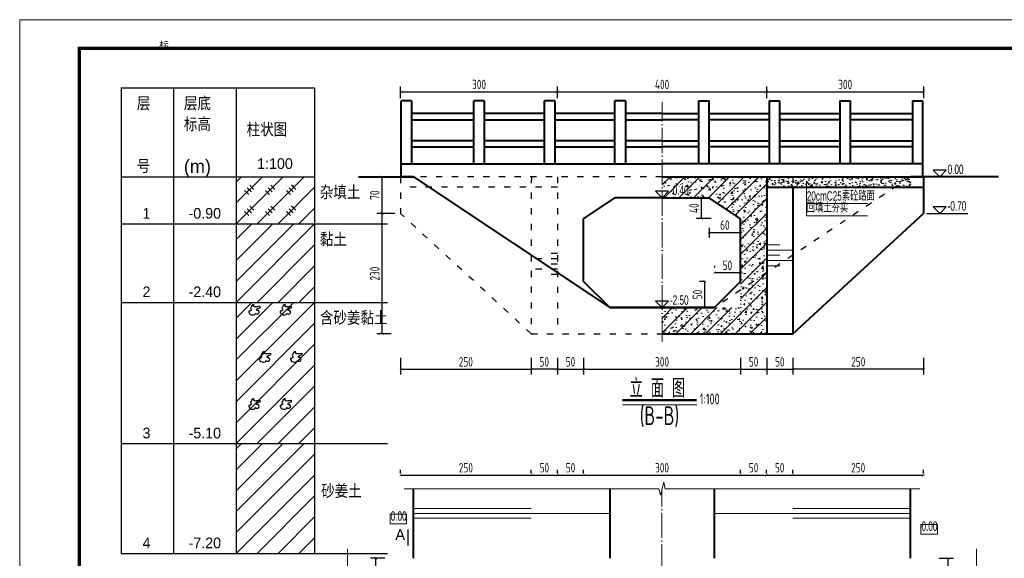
# Model space of a CAD drawing. Header units: inches. Extents: x 97745 to 142261, y 62673 to 100665.
# Tile 82 of 148: x 103708 to 105590, y 95923 to 96952. Entities that reach past the tile are written whole.
import ezdxf
from ezdxf.enums import TextEntityAlignment as Align

# ---------------------------------------------------------------- set-up
doc = ezdxf.new("R2010")
doc.units = ezdxf.units.IN
doc.header["$MEASUREMENT"] = 0
for name, pattern in [('ACAD_ISO03W100', [30, 12, -18]), ('ACAD_ISO04W100', [30, 24, -3, 0, -3]), ('DASHED2', [0.375, 0.25, -0.125])]:
    doc.linetypes.add(name, pattern=pattern)
doc.layers.get('0').update_dxf_attribs({"lineweight": 15})
for name, color, linetype, lineweight in [('00、2粗实线', 1, 'Continuous', 40), ('00、4细实线', 4, 'Continuous', 18), ('05、8号淡显', 8, 'Continuous', 18), ('BM1', 7, 'Continuous', 15), ('中心线', 3, 'ACAD_ISO04W100', 18), ('标注', 3, 'Continuous', 18), ('栏杆', 5, 'Continuous', 40), ('细实线', 4, 'Continuous', 15), ('细线', 7, 'Continuous', 25), ('虚线', 2, 'ACAD_ISO03W100', 25), ('虚线1', 5, 'DASHED2', 20), ('轮廓线', 1, 'Continuous', 40)]:
    doc.layers.add(name, color=color, linetype=linetype, lineweight=lineweight)
for name, color, linetype in [('1', 7, 'Continuous'), ('6', 7, 'Continuous'), ('dim', 4, 'Continuous'), ('断面标高标注', 3, 'Continuous')]:
    doc.layers.add(name, color=color, linetype=linetype)
doc.styles.add('03、he-e', font='hztxt_e.shx', dxfattribs={"width": 0.65, "bigfont": 'hztxt.shx'})
doc.styles.add('HZTXT', font='tssdeng.shx', dxfattribs={"width": 0.75, "bigfont": 'hztxt.shx'})
doc.styles.add('三级钢', font='tssdeng.shx', dxfattribs={"width": 0.7, "height": 30, "bigfont": 'hztxt.shx'})
doc.styles.add('宋体', font='SIMFANG.TTF', dxfattribs={"width": 0.8, "height": 3.5})
doc.styles.add('楷体', font='hztxt_e.shx', dxfattribs={"width": 0.7, "bigfont": 'hztxt.shx'})
doc.dimstyles.new('3', dxfattribs={"dimtxt": 25, "dimasz": 12, "dimexe": 10, "dimexo": 30, "dimgap": 5, "dimtad": 1, "dimdec": 0, "dimzin": 0, "dimdsep": 46, "dimtxsty": 'HZTXT', "dimblk": 'ARCHTICK', "dimcen": 0, "dimclrt": 7, "dimazin": 2, "dimtfac": 1, "dimtdec": 0, "dimtix": 1, "dimtmove": 2, "dimatfit": 3, "dimfxl": 250, "dimtolj": 1, "dimtzin": 0, "dimarcsym": 0})

# ---------------------------------------------------------------- blocks, each defined once
blk = doc.blocks.new('_ArchTick')
at = {"color": 0, "linetype": 'ByBlock', "const_width": 0.15}
blk.add_lwpolyline([(-0.5, -0.5), (0.5, 0.5)], dxfattribs=at)
blk = doc.blocks.new('*D866')
at = {"color": 0, "lineweight": -2}
for p, q in [((104436, 96802.4), (104436, 96824.7)), ((104736, 96802.4), (104736, 96824.7)), ((104436, 96814.7), (104736, 96814.7))]:
    blk.add_line(p, q, dxfattribs=at)
at = {"color": 0, "lineweight": -2, "xscale": 5, "yscale": 5, "zscale": 5, "rotation": 180}
blk.add_blockref('_ArchTick', (104436, 96814.7), dxfattribs=at)
at = {"color": 0, "lineweight": -2, "xscale": 5, "yscale": 5, "zscale": 5}
blk.add_blockref('_ArchTick', (104736, 96814.7), dxfattribs=at)
at = {"color": 7, "insert": (104586, 96828.7), "char_height": 18, "attachment_point": 5, "style": 'HZTXT'}
blk.add_mtext('\\A1;300', dxfattribs=at)
blk = doc.blocks.new('*D867')
at = {"color": 0, "lineweight": -2}
for p, q in [((104736, 96802.4), (104736, 96824.7)), ((105136, 96802.4), (105136, 96824.7)), ((104736, 96814.7), (105136, 96814.7))]:
    blk.add_line(p, q, dxfattribs=at)
at = {"color": 0, "lineweight": -2, "xscale": 5, "yscale": 5, "zscale": 5, "rotation": 180}
blk.add_blockref('_ArchTick', (104736, 96814.7), dxfattribs=at)
at = {"color": 0, "lineweight": -2, "xscale": 5, "yscale": 5, "zscale": 5}
blk.add_blockref('_ArchTick', (105136, 96814.7), dxfattribs=at)
at = {"color": 7, "insert": (104936, 96828.7), "char_height": 18, "attachment_point": 5, "style": 'HZTXT'}
blk.add_mtext('\\A1;400', dxfattribs=at)
blk = doc.blocks.new('*D868')
at = {"color": 0, "lineweight": -2}
for p, q in [((105136, 96802.4), (105136, 96824.7)), ((105436, 96802.4), (105436, 96824.7)), ((105136, 96814.7), (105436, 96814.7))]:
    blk.add_line(p, q, dxfattribs=at)
at = {"color": 0, "lineweight": -2, "xscale": 5, "yscale": 5, "zscale": 5, "rotation": 180}
blk.add_blockref('_ArchTick', (105136, 96814.7), dxfattribs=at)
at = {"color": 0, "lineweight": -2, "xscale": 5, "yscale": 5, "zscale": 5}
blk.add_blockref('_ArchTick', (105436, 96814.7), dxfattribs=at)
at = {"color": 7, "insert": (105286, 96828.7), "char_height": 18, "attachment_point": 5, "style": 'HZTXT'}
blk.add_mtext('\\A1;300', dxfattribs=at)
blk = doc.blocks.new('*D869')
at = {"color": 0, "lineweight": -2}
for p, q in [((104435.9, 96306.2), (104435.9, 96274.5)), ((104685.7, 96306.2), (104685.7, 96274.5)), ((104435.9, 96284.5), (104685.7, 96284.5))]:
    blk.add_line(p, q, dxfattribs=at)
at = {"color": 0, "lineweight": -2, "xscale": 5, "yscale": 5, "zscale": 5, "rotation": 180}
blk.add_blockref('_ArchTick', (104435.9, 96284.5), dxfattribs=at)
at = {"color": 0, "lineweight": -2, "xscale": 5, "yscale": 5, "zscale": 5}
blk.add_blockref('_ArchTick', (104685.7, 96284.5), dxfattribs=at)
at = {"color": 7, "insert": (104560.8, 96298.5), "char_height": 18, "attachment_point": 5, "style": 'HZTXT'}
blk.add_mtext('\\A1;250', dxfattribs=at)
blk = doc.blocks.new('*D870')
at = {"color": 0, "lineweight": -2}
for p, q in [((104735.8, 96306.2), (104735.8, 96274.5)), ((104785.9, 96306.2), (104785.9, 96274.5)), ((104735.8, 96284.5), (104785.9, 96284.5))]:
    blk.add_line(p, q, dxfattribs=at)
at = {"color": 0, "lineweight": -2, "xscale": 5, "yscale": 5, "zscale": 5, "rotation": 180}
blk.add_blockref('_ArchTick', (104735.8, 96284.5), dxfattribs=at)
at = {"color": 0, "lineweight": -2, "xscale": 5, "yscale": 5, "zscale": 5}
blk.add_blockref('_ArchTick', (104785.9, 96284.5), dxfattribs=at)
at = {"color": 7, "insert": (104760.8, 96298.5), "char_height": 18, "attachment_point": 5, "style": 'HZTXT'}
blk.add_mtext('\\A1;50', dxfattribs=at)
blk = doc.blocks.new('*D871')
at = {"color": 0, "lineweight": -2}
for p, q in [((104785.9, 96306.2), (104785.9, 96274.5)), ((105085.9, 96306.2), (105085.9, 96274.5)), ((104785.9, 96284.5), (105085.9, 96284.5))]:
    blk.add_line(p, q, dxfattribs=at)
at = {"color": 0, "lineweight": -2, "xscale": 5, "yscale": 5, "zscale": 5, "rotation": 180}
blk.add_blockref('_ArchTick', (104785.9, 96284.5), dxfattribs=at)
at = {"color": 0, "lineweight": -2, "xscale": 5, "yscale": 5, "zscale": 5}
blk.add_blockref('_ArchTick', (105085.9, 96284.5), dxfattribs=at)
at = {"color": 7, "insert": (104935.9, 96298.5), "char_height": 18, "attachment_point": 5, "style": 'HZTXT'}
blk.add_mtext('\\A1;300', dxfattribs=at)
blk = doc.blocks.new('*D872')
at = {"color": 0, "lineweight": -2}
for p, q in [((105085.9, 96306.2), (105085.9, 96274.5)), ((105136, 96306.2), (105136, 96274.5)), ((105085.9, 96284.5), (105136, 96284.5))]:
    blk.add_line(p, q, dxfattribs=at)
at = {"color": 0, "lineweight": -2, "xscale": 5, "yscale": 5, "zscale": 5, "rotation": 180}
blk.add_blockref('_ArchTick', (105085.9, 96284.5), dxfattribs=at)
at = {"color": 0, "lineweight": -2, "xscale": 5, "yscale": 5, "zscale": 5}
blk.add_blockref('_ArchTick', (105136, 96284.5), dxfattribs=at)
at = {"color": 7, "insert": (105110.9, 96298.5), "char_height": 18, "attachment_point": 5, "style": 'HZTXT'}
blk.add_mtext('\\A1;50', dxfattribs=at)
blk = doc.blocks.new('*D875')
at = {"color": 0, "lineweight": -2}
for p, q in [((104405.9, 95923), (104378.7, 95923)), ((104388.7, 95373.4), (104388.7, 95923)), ((104380.9, 95373.4), (104378.7, 95373.4))]:
    blk.add_line(p, q, dxfattribs=at)
at = {"color": 0, "lineweight": -2, "xscale": 5, "yscale": 5, "zscale": 5}
for p, rotation in [((104388.7, 95923), 90), ((104388.7, 95373.4), 270)]:
    blk.add_blockref('_ArchTick', p, dxfattribs=dict(at, rotation=rotation))
at = {"color": 7, "insert": (104374.7, 95648.2), "char_height": 18, "attachment_point": 5, "rotation": 90, "style": 'HZTXT'}
blk.add_mtext('\\A1;550', dxfattribs=at)
blk = doc.blocks.new('*D876')
at = {"color": 0, "lineweight": -2}
for p, q in [((104425.1, 96582.2), (104390.8, 96582.2)), ((104400.8, 96352.2), (104400.8, 96582.2)), ((104418.2, 96352.2), (104390.8, 96352.2))]:
    blk.add_line(p, q, dxfattribs=at)
at = {"color": 0, "lineweight": -2, "xscale": 5, "yscale": 5, "zscale": 5}
for p, rotation in [((104400.8, 96582.2), 90), ((104400.8, 96352.2), 270)]:
    blk.add_blockref('_ArchTick', p, dxfattribs=dict(at, rotation=rotation))
at = {"color": 7, "insert": (104386.8, 96467.2), "char_height": 18, "attachment_point": 5, "rotation": 90, "style": 'HZTXT'}
blk.add_mtext('\\A1;230', dxfattribs=at)
blk = doc.blocks.new('*D877')
at = {"color": 0, "lineweight": -2}
for p, q in [((104426, 96652.2), (104390.8, 96652.2)), ((104400.8, 96582.2), (104400.8, 96652.2)), ((104425.1, 96582.2), (104390.8, 96582.2))]:
    blk.add_line(p, q, dxfattribs=at)
at = {"color": 0, "lineweight": -2, "xscale": 5, "yscale": 5, "zscale": 5}
for p, rotation in [((104400.8, 96652.2), 90), ((104400.8, 96582.2), 270)]:
    blk.add_blockref('_ArchTick', p, dxfattribs=dict(at, rotation=rotation))
at = {"color": 7, "insert": (104386.8, 96617.2), "char_height": 18, "attachment_point": 5, "rotation": 90, "style": 'HZTXT'}
blk.add_mtext('\\A1;70', dxfattribs=at)
blk = doc.blocks.new('*D881')
at = {"color": 0, "lineweight": -2}
for p, q in [((105465.9, 95923), (105493, 95923)), ((105483, 95873), (105483, 95923)), ((105465.9, 95873), (105493, 95873))]:
    blk.add_line(p, q, dxfattribs=at)
at = {"color": 0, "lineweight": -2, "xscale": 5, "yscale": 5, "zscale": 5}
for p, rotation in [((105483, 95923), 90), ((105483, 95873), 270)]:
    blk.add_blockref('_ArchTick', p, dxfattribs=dict(at, rotation=rotation))
at = {"color": 7, "insert": (105469, 95898), "char_height": 18, "attachment_point": 5, "rotation": 90, "style": 'HZTXT'}
blk.add_mtext('\\A1;50', dxfattribs=at)
blk = doc.blocks.new('*D884')
at = {"color": 0, "lineweight": -2}
for p, q in [((104685.7, 96306.2), (104685.7, 96274.5)), ((104735.8, 96306.2), (104735.8, 96274.5)), ((104735.8, 96284.5), (104685.7, 96284.5))]:
    blk.add_line(p, q, dxfattribs=at)
at = {"color": 0, "lineweight": -2, "xscale": 5, "yscale": 5, "zscale": 5, "rotation": 180}
blk.add_blockref('_ArchTick', (104685.7, 96284.5), dxfattribs=at)
at = {"color": 0, "lineweight": -2, "xscale": 5, "yscale": 5, "zscale": 5}
blk.add_blockref('_ArchTick', (104735.8, 96284.5), dxfattribs=at)
at = {"color": 7, "insert": (104710.7, 96298.5), "char_height": 18, "attachment_point": 5, "style": 'HZTXT'}
blk.add_mtext('\\A1;50', dxfattribs=at)
blk = doc.blocks.new('*D885')
at = {"color": 0, "lineweight": -2}
for p, q in [((105186.1, 96306.2), (105186.1, 96274.5)), ((105435.9, 96306.2), (105435.9, 96274.5)), ((105435.9, 96284.5), (105186.1, 96284.5))]:
    blk.add_line(p, q, dxfattribs=at)
at = {"color": 0, "lineweight": -2, "xscale": 5, "yscale": 5, "zscale": 5, "rotation": 180}
blk.add_blockref('_ArchTick', (105186.1, 96284.5), dxfattribs=at)
at = {"color": 0, "lineweight": -2, "xscale": 5, "yscale": 5, "zscale": 5}
blk.add_blockref('_ArchTick', (105435.9, 96284.5), dxfattribs=at)
at = {"color": 7, "insert": (105311, 96298.5), "char_height": 18, "attachment_point": 5, "style": 'HZTXT'}
blk.add_mtext('\\A1;250', dxfattribs=at)
blk = doc.blocks.new('*D886')
at = {"color": 0, "lineweight": -2}
for p, q in [((105136, 96306.2), (105136, 96274.5)), ((105186.1, 96306.2), (105186.1, 96274.5)), ((105136, 96284.5), (105186.1, 96284.5))]:
    blk.add_line(p, q, dxfattribs=at)
at = {"color": 0, "lineweight": -2, "xscale": 5, "yscale": 5, "zscale": 5, "rotation": 180}
blk.add_blockref('_ArchTick', (105136, 96284.5), dxfattribs=at)
at = {"color": 0, "lineweight": -2, "xscale": 5, "yscale": 5, "zscale": 5}
blk.add_blockref('_ArchTick', (105186.1, 96284.5), dxfattribs=at)
at = {"color": 7, "insert": (105161, 96298.5), "char_height": 18, "attachment_point": 5, "style": 'HZTXT'}
blk.add_mtext('\\A1;50', dxfattribs=at)
blk = doc.blocks.new('*D887')
at = {"color": 0, "lineweight": -2}
for p, q in [((104435.9, 96085.3), (104435.9, 96092)), ((104685.9, 96085.3), (104685.9, 96092)), ((104435.9, 96082), (104685.9, 96082))]:
    blk.add_line(p, q, dxfattribs=at)
at = {"color": 0, "lineweight": -2, "xscale": 5, "yscale": 5, "zscale": 5, "rotation": 180}
blk.add_blockref('_ArchTick', (104435.9, 96082), dxfattribs=at)
at = {"color": 0, "lineweight": -2, "xscale": 5, "yscale": 5, "zscale": 5}
blk.add_blockref('_ArchTick', (104685.9, 96082), dxfattribs=at)
at = {"color": 7, "insert": (104560.9, 96096), "char_height": 18, "attachment_point": 5, "style": 'HZTXT'}
blk.add_mtext('\\A1;250', dxfattribs=at)
blk = doc.blocks.new('*D888')
at = {"color": 0, "lineweight": -2}
for p, q in [((104685.9, 96085.3), (104685.9, 96092)), ((104735.9, 96085.3), (104735.9, 96092)), ((104685.9, 96082), (104735.9, 96082))]:
    blk.add_line(p, q, dxfattribs=at)
at = {"color": 0, "lineweight": -2, "xscale": 5, "yscale": 5, "zscale": 5, "rotation": 180}
blk.add_blockref('_ArchTick', (104685.9, 96082), dxfattribs=at)
at = {"color": 0, "lineweight": -2, "xscale": 5, "yscale": 5, "zscale": 5}
blk.add_blockref('_ArchTick', (104735.9, 96082), dxfattribs=at)
at = {"color": 7, "insert": (104710.9, 96096), "char_height": 18, "attachment_point": 5, "style": 'HZTXT'}
blk.add_mtext('\\A1;50', dxfattribs=at)
blk = doc.blocks.new('*D889')
at = {"color": 0, "lineweight": -2}
for p, q in [((104735.9, 96085.3), (104735.9, 96092)), ((104785.9, 96085.3), (104785.9, 96092)), ((104735.9, 96082), (104785.9, 96082))]:
    blk.add_line(p, q, dxfattribs=at)
at = {"color": 0, "lineweight": -2, "xscale": 5, "yscale": 5, "zscale": 5, "rotation": 180}
blk.add_blockref('_ArchTick', (104735.9, 96082), dxfattribs=at)
at = {"color": 0, "lineweight": -2, "xscale": 5, "yscale": 5, "zscale": 5}
blk.add_blockref('_ArchTick', (104785.9, 96082), dxfattribs=at)
at = {"color": 7, "insert": (104760.9, 96096), "char_height": 18, "attachment_point": 5, "style": 'HZTXT'}
blk.add_mtext('\\A1;50', dxfattribs=at)
blk = doc.blocks.new('*D890')
at = {"color": 0, "lineweight": -2}
for p, q in [((104785.9, 96085.3), (104785.9, 96092)), ((105085.9, 96085.3), (105085.9, 96092)), ((104785.9, 96082), (105085.9, 96082))]:
    blk.add_line(p, q, dxfattribs=at)
at = {"color": 0, "lineweight": -2, "xscale": 5, "yscale": 5, "zscale": 5, "rotation": 180}
blk.add_blockref('_ArchTick', (104785.9, 96082), dxfattribs=at)
at = {"color": 0, "lineweight": -2, "xscale": 5, "yscale": 5, "zscale": 5}
blk.add_blockref('_ArchTick', (105085.9, 96082), dxfattribs=at)
at = {"color": 7, "insert": (104935.9, 96096), "char_height": 18, "attachment_point": 5, "style": 'HZTXT'}
blk.add_mtext('\\A1;300', dxfattribs=at)
blk = doc.blocks.new('*D891')
at = {"color": 0, "lineweight": -2}
for p, q in [((105085.9, 96085.3), (105085.9, 96092)), ((105135.8, 96085.3), (105135.8, 96092)), ((105085.9, 96082), (105135.8, 96082))]:
    blk.add_line(p, q, dxfattribs=at)
at = {"color": 0, "lineweight": -2, "xscale": 5, "yscale": 5, "zscale": 5, "rotation": 180}
blk.add_blockref('_ArchTick', (105085.9, 96082), dxfattribs=at)
at = {"color": 0, "lineweight": -2, "xscale": 5, "yscale": 5, "zscale": 5}
blk.add_blockref('_ArchTick', (105135.8, 96082), dxfattribs=at)
at = {"color": 7, "insert": (105110.8, 96096), "char_height": 18, "attachment_point": 5, "style": 'HZTXT'}
blk.add_mtext('\\A1;50', dxfattribs=at)
blk = doc.blocks.new('*D892')
at = {"color": 0, "lineweight": -2}
for p, q in [((105135.8, 96085.3), (105135.8, 96092)), ((105185.7, 96085.3), (105185.7, 96092)), ((105135.8, 96082), (105185.7, 96082))]:
    blk.add_line(p, q, dxfattribs=at)
at = {"color": 0, "lineweight": -2, "xscale": 5, "yscale": 5, "zscale": 5, "rotation": 180}
blk.add_blockref('_ArchTick', (105135.8, 96082), dxfattribs=at)
at = {"color": 0, "lineweight": -2, "xscale": 5, "yscale": 5, "zscale": 5}
blk.add_blockref('_ArchTick', (105185.7, 96082), dxfattribs=at)
at = {"color": 7, "insert": (105160.7, 96096), "char_height": 18, "attachment_point": 5, "style": 'HZTXT'}
blk.add_mtext('\\A1;50', dxfattribs=at)
blk = doc.blocks.new('*D893')
at = {"color": 0, "lineweight": -2}
for p, q in [((105185.7, 96085.3), (105185.7, 96092)), ((105435.9, 96085.3), (105435.9, 96092)), ((105185.7, 96082), (105435.9, 96082))]:
    blk.add_line(p, q, dxfattribs=at)
at = {"color": 0, "lineweight": -2, "xscale": 5, "yscale": 5, "zscale": 5, "rotation": 180}
blk.add_blockref('_ArchTick', (105185.7, 96082), dxfattribs=at)
at = {"color": 0, "lineweight": -2, "xscale": 5, "yscale": 5, "zscale": 5}
blk.add_blockref('_ArchTick', (105435.9, 96082), dxfattribs=at)
at = {"color": 7, "insert": (105310.8, 96096), "char_height": 18, "attachment_point": 5, "style": 'HZTXT'}
blk.add_mtext('\\A1;250', dxfattribs=at)
blk = doc.blocks.new('*D832')
at = {"color": 0, "lineweight": -2}
for p, q in [((105025.9, 96554.8), (105025.9, 96535.8)), ((105025.9, 96545.8), (105085.9, 96545.8)), ((105085.9, 96531.3), (105085.9, 96535.8))]:
    blk.add_line(p, q, dxfattribs=at)
at = {"color": 0, "lineweight": -2, "xscale": 5, "yscale": 5, "zscale": 5, "rotation": 180}
blk.add_blockref('_ArchTick', (105025.9, 96545.8), dxfattribs=at)
at = {"color": 0, "lineweight": -2, "xscale": 5, "yscale": 5, "zscale": 5}
blk.add_blockref('_ArchTick', (105085.9, 96545.8), dxfattribs=at)
at = {"color": 7, "insert": (105055.9, 96559.8), "char_height": 18, "attachment_point": 5, "style": 'HZTXT'}
blk.add_mtext('\\A1;60', dxfattribs=at)
blk = doc.blocks.new('*D833')
at = {"color": 0, "lineweight": -2}
for p, q in [((104995.1, 96612.2), (105001.1, 96612.2)), ((105011.1, 96572.2), (105011.1, 96612.2)), ((105030, 96572.2), (105001.1, 96572.2))]:
    blk.add_line(p, q, dxfattribs=at)
at = {"color": 0, "lineweight": -2, "xscale": 5, "yscale": 5, "zscale": 5}
for p, rotation in [((105011.1, 96612.2), 90), ((105011.1, 96572.2), 270)]:
    blk.add_blockref('_ArchTick', p, dxfattribs=dict(at, rotation=rotation))
at = {"color": 7, "insert": (104997.1, 96592.2), "char_height": 18, "attachment_point": 5, "rotation": 90, "style": 'HZTXT'}
blk.add_mtext('\\A1;40', dxfattribs=at)
blk = doc.blocks.new('*D834')
at = {"color": 0, "lineweight": -2}
for p, q in [((105035.9, 96482.2), (105035.9, 96479.1)), ((105035.9, 96469.1), (105085.9, 96469.1)), ((105085.9, 96482.2), (105085.9, 96479.1))]:
    blk.add_line(p, q, dxfattribs=at)
at = {"color": 0, "lineweight": -2, "xscale": 5, "yscale": 5, "zscale": 5, "rotation": 180}
blk.add_blockref('_ArchTick', (105035.9, 96469.1), dxfattribs=at)
at = {"color": 0, "lineweight": -2, "xscale": 5, "yscale": 5, "zscale": 5}
blk.add_blockref('_ArchTick', (105085.9, 96469.1), dxfattribs=at)
at = {"color": 7, "insert": (105060.9, 96483.1), "char_height": 18, "attachment_point": 5, "style": 'HZTXT'}
blk.add_mtext('\\A1;50', dxfattribs=at)
blk = doc.blocks.new('*D835')
at = {"color": 0, "lineweight": -2}
for p, q in [((105019.2, 96452.2), (105007.6, 96452.2)), ((105017.6, 96402.2), (105017.6, 96452.2)), ((105019.8, 96402.2), (105007.6, 96402.2))]:
    blk.add_line(p, q, dxfattribs=at)
at = {"color": 0, "lineweight": -2, "xscale": 5, "yscale": 5, "zscale": 5}
for p, rotation in [((105017.6, 96452.2), 90), ((105017.6, 96402.2), 270)]:
    blk.add_blockref('_ArchTick', p, dxfattribs=dict(at, rotation=rotation))
at = {"color": 7, "insert": (105003.6, 96427.2), "char_height": 18, "attachment_point": 5, "rotation": 90, "style": 'HZTXT'}
blk.add_mtext('\\A1;50', dxfattribs=at)
blk = doc.blocks.new('SJ')
for p, q in [((0.265, 0.663), (0.243, 0.636)), ((0.243, 0.636), (0.283, 0.544)), ((0.28, 0.69), (0.265, 0.663)), ((0.303, 0.715), (0.28, 0.69)), ((0.315, 0.785), (0.303, 0.715)), ((0.355, 0.815), (0.315, 0.785)), ((0.367, 0.84), (0.355, 0.815)), ((0.427, 0.852), (0.367, 0.84)), ((0.469, 0.85), (0.427, 0.852)), ((0.442, 0.81), (0.447, 0.82)), ((0.442, 0.802), (0.442, 0.81)), ((0.504, 0.725), (0.442, 0.802)), ((0.447, 0.82), (0.469, 0.85)), ((0.557, 0.715), (0.504, 0.725)), ((0.614, 0.718), (0.557, 0.715)), ((0.661, 0.723), (0.614, 0.718)), ((0.718, 0.73), (0.661, 0.723)), ((0.674, 0.596), (0.833, 0.655)), ((0.788, 0.752), (0.718, 0.73)), ((0.888, 0.723), (0.788, 0.752)), ((0.833, 0.655), (0.888, 0.723)), ((0.138, 0.434), (0.133, 0.374)), ((0.133, 0.374), (0.143, 0.354)), ((0.168, 0.432), (0.138, 0.434)), ((0.143, 0.354), (0.156, 0.342)), ((0.156, 0.342), (0.195, 0.24)), ((0.223, 0.432), (0.168, 0.432)), ((0.195, 0.24), (0.238, 0.223)), ((0.238, 0.476), (0.223, 0.432)), ((0.253, 0.486), (0.238, 0.476)), ((0.238, 0.223), (0.313, 0.205)), ((0.283, 0.489), (0.253, 0.486)), ((0.283, 0.544), (0.275, 0.556)), ((0.275, 0.556), (0.28, 0.531)), ((0.28, 0.531), (0.283, 0.494)), ((0.283, 0.494), (0.283, 0.489)), ((0.313, 0.205), (0.352, 0.2)), ((0.352, 0.2), (0.38, 0.193)), ((0.38, 0.193), (0.427, 0.198)), ((0.427, 0.198), (0.524, 0.22)), ((0.524, 0.22), (0.537, 0.243)), ((0.537, 0.243), (0.549, 0.272)), ((0.549, 0.272), (0.567, 0.302)), ((0.567, 0.302), (0.619, 0.26)), ((0.619, 0.26), (0.661, 0.25)), ((0.639, 0.581), (0.674, 0.596)), ((0.639, 0.489), (0.639, 0.581)), ((0.669, 0.484), (0.639, 0.489)), ((0.661, 0.25), (0.721, 0.265)), ((0.716, 0.481), (0.669, 0.484)), ((0.748, 0.474), (0.716, 0.481)), ((0.721, 0.265), (0.781, 0.292)), ((0.806, 0.372), (0.748, 0.474)), ((0.781, 0.292), (0.806, 0.372))]:
    blk.add_line(p, q)

msp = doc.modelspace()

# ---------------------------------------------------------------- hatches: boundary and pattern name
at = {"layer": '00、4细实线'}
h = msp.add_hatch(dxfattribs=at)
h.set_pattern_fill('GJHNT,_O', color=256, scale=4, pattern_type=2)
h.set_pattern_definition([(45, (-526378.67, 140693.926), (-14.1421356, 14.1421356), []), (50, (-526378.67, 140693.926), (28.6904073, -2.5100854), [3, -33]), (355, (-526378.67, 140693.926), (-5.5500533, 30.0876853), [2.4, -26.4]), (100.4514, (-526376.278, 140693.717), (23.1403753, 27.5775817), [2.5496076, -28.0456845]), (46.1842, (-526378.67, 140701.926), (42.689642, -6.6207606), [4.5, -49.5]), (96.6356, (-526375.11, 140701.375), (37.3865082, 38.9647148), [3.8244115, -42.06852]), (351.1842, (-526378.67, 140701.926), (37.3864778, 38.964744), [3.6, -39.6]), (21, (-526374.67, 140699.926), (23.8762821, -16.1047556), [3, -33]), (326, (-526374.67, 140699.926), (9.7326133, 29.0060018), [2.4, -26.4]), (71.4514, (-526372.68, 140698.584), (33.6089051, 12.9012199), [2.5496076, -28.0456845]), (37.5, (-526378.669, 140693.926), (0.48639421, 13.31575415), [0.2, -26.08, 0.2, -26.8, 0.2, -26.5]), (7.5, (-526378.669, 140693.926), (10.5227815, 15.77646848), [0.2, -15.28, 0.2, -25.48, 0.2, -10.1]), (327.5, (-526387.589, 140693.926), (21.35289745, -0.90219487), [0.2, -10, 0.2, -31.2, 0.2, -41.4]), (317.5, (-526391.59, 140693.926), (23.3274468, 4.0041993), [0.2, -13, 0.2, -20.72, 0.2, -29.4])])
h.paths.add_polyline_path([(105135.97, 96652.156), (104935.864, 96652.156), (104935.864, 96624.754), (104948.462, 96624.754), (104935.864, 96612.156), (104989.844, 96612.156), (105025.864, 96612.156), (105085.864, 96572.156), (105085.864, 96443.823), (105135.969, 96485.577)])
h.paths.add_polyline_path([(105135.969, 96485.577), (105085.864, 96443.823), (105085.864, 96440.618), (105085.864, 96402.156), (105035.864, 96402.156), (104935.864, 96402.156), (104935.864, 96352.153), (105135.967, 96352.153)])
h.paths.add_polyline_path([(104949.28, 96610.71), (104993.219, 96610.71), (104993.219, 96630.96), (104949.28, 96630.96)], flags=25)
h = msp.add_hatch(dxfattribs=at)
h.set_pattern_fill('AR-CONC,_O', color=256, scale=0.1, pattern_type=2)
h.set_pattern_definition([(50, (-526378.67, 140693.926), (18.2184669, -1.59390855), [1.905, -20.955]), (355, (-526378.67, 140693.926), (-3.5242826, 19.1056643), [1.524, -16.764]), (100.451, (-526377.151, 140693.794), (14.69425017, 17.5116688), [1.619, -17.809]), (46.1842, (-526378.67, 140699.006), (27.1079041, -4.2042328), [2.8575, -31.4325]), (96.6356, (-526376.41, 140698.656), (23.7404234, 24.7425556), [2.4285, -26.7135]), (351.184, (-526378.67, 140699.006), (23.7404606, 24.7425118), [2.286, -25.146]), (21, (-526376.13, 140697.736), (15.161488, -10.22655185), [1.905, -20.955]), (326, (-526376.13, 140697.736), (6.18020283, 18.4187966), [1.524, -16.764]), (71.4514, (-526374.866, 140696.884), (21.3416491, 8.19228577), [1.619, -17.809]), (37.5, (-526378.669, 140693.9264), (0.308860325, 8.45550389), [0, -16.5608, 0, -17.018, 0, -16.8275]), (7.5, (-526378.669, 140693.926), (6.68196625, 10.01805748), [0, -9.7028, 0, -16.1798, 0, -6.4135]), (327.5, (-526384.3335, 140693.9264), (13.55905952, -0.5728744), [0, -6.35, 0, -19.812, 0, -26.289]), (317.5, (-526386.873, 140693.926), (14.81291814, 2.5426491), [0, -8.255, 0, -13.1572, 0, -18.669])])
h.paths.add_polyline_path([(105410.864, 96652.156), (105335.864, 96652.156), (105311.864, 96632.156), (105410.864, 96632.156)])
h.paths.add_polyline_path([(105335.864, 96652.156), (105185.97, 96652.156), (105185.97, 96632.156), (105311.864, 96632.156)])
h.paths.add_polyline_path([(105185.97, 96652.156), (105135.97, 96652.156), (105135.97, 96632.156), (105185.97, 96632.156)])

# ---------------------------------------------------------------- linework, layer by layer
at = {"ltscale": 5}
msp.add_line((105002.292, 96216.513), (104860.017, 96216.513), dxfattribs=at)
at = {"const_width": 2.52}
msp.add_lwpolyline([(104450.347, 95978.508), (104450.347, 95947.008)], dxfattribs=at)
at = {"layer": '00、2粗实线', "ltscale": 2}
for p, q in [((104460.864, 96652.156), (104435.864, 96652.156)), ((104935.864, 96652.156), (105435.864, 96652.156)), ((105135.97, 96652.156), (105135.967, 96352.15)), ((105578.779, 96652.156), (105410.864, 96652.156)), ((105435.864, 96652.156), (105435.864, 96582.156)), ((105135.97, 96632.156), (105435.864, 96632.156)), ((105185.97, 96632.156), (105185.967, 96352.149)), ((104785.864, 96572.156), (104845.864, 96612.156)), ((104935.864, 96612.156), (104845.864, 96612.156)), ((104935.864, 96612.156), (105025.864, 96612.156)), ((105085.864, 96572.156), (105025.864, 96612.156)), ((105185.967, 96352.149), (105435.864, 96582.156)), ((104785.864, 96452.158), (104785.864, 96572.156)), ((105085.864, 96452.158), (105085.864, 96572.156)), ((104785.864, 96452.158), (104835.864, 96402.158)), ((105085.864, 96452.158), (105035.863, 96402.158)), ((104935.864, 96402.156), (104835.864, 96402.156)), ((105035.864, 96402.156), (104935.864, 96402.156)), ((104935.864, 96402.156), (105035.864, 96402.156)), ((104935.864, 96352.153), (105185.967, 96352.149)), ((104460.864, 95922.989), (104460.864, 96055.282)), ((104835.76, 96055.282), (104835.76, 95922.989)), ((105035.76, 96055.282), (105035.76, 95922.989)), ((105410.864, 95922.989), (105410.864, 96055.282))]:
    msp.add_line(p, q, dxfattribs=at)
at = {"layer": '00、2粗实线'}
msp.add_lwpolyline([(104355.681, 96652.156), (104460.864, 96652.156), (104835.864, 96402.156), (104935.864, 96402.156)], dxfattribs=at)
at = {"layer": '00、4细实线'}
for points in [[(105428.864, 96056.072), (104942.114, 96056.072), (104938.989, 96068.572), (104932.739, 96043.572), (104929.614, 96056.072), (104442.864, 96056.072)], [(104415.94, 95988.877), (104415.94, 96007.377), (104447.683, 96007.377), (104447.683, 95988.877), (104415.94, 95988.877)], [(105430.534, 95969.398), (105430.534, 95987.898), (105462.277, 95987.898), (105462.277, 95969.398), (105430.534, 95969.398)], [(104334.6, 95355.449), (104334.6, 95641.969), (104347.1, 95645.094), (104322.1, 95651.344), (104334.6, 95654.469), (104334.6, 95940.989)], [(105536.919, 95355.449), (105536.919, 95641.969), (105549.419, 95645.094), (105524.419, 95651.344), (105536.919, 95654.469), (105536.919, 95940.989)]]:
    msp.add_lwpolyline(points, dxfattribs=at)
at = {"layer": '1'}
for p, q in [((103901.786, 96822.156), (104121.786, 96822.156)), ((103901.786, 96822.156), (103901.786, 95932.156)), ((103901.786, 96822.156), (104121.786, 96822.156)), ((104001.786, 96822.156), (104001.786, 95932.156)), ((104121.786, 96822.156), (104121.786, 95932.156)), ((104121.786, 96822.156), (104121.786, 95932.156)), ((104121.786, 96822.156), (104271.786, 96822.156)), ((104121.786, 96822.156), (104271.786, 96822.156)), ((104271.786, 96822.156), (104271.786, 95932.156)), ((103901.786, 96652.156), (104121.786, 96652.156)), ((104121.786, 96652.156), (104271.786, 96652.156))]:
    msp.add_line(p, q, dxfattribs=at)
at = {"layer": '6'}
for p, q in [((104121.786, 96562.156), (104211.786, 96652.156)), ((104121.786, 96602.156), (104171.786, 96652.156)), ((104121.786, 96642.156), (104131.786, 96652.156)), ((104151.786, 96632.156), (104147.786, 96636.156)), ((104147.786, 96636.156), (104155.786, 96628.156)), ((104161.786, 96562.156), (104251.786, 96652.156)), ((104191.786, 96632.156), (104187.786, 96636.156)), ((104187.786, 96636.156), (104195.786, 96628.156)), ((104231.786, 96632.156), (104227.786, 96636.156)), ((104227.786, 96636.156), (104235.786, 96628.156)), ((104141.786, 96622.156), (104137.786, 96626.156)), ((104137.786, 96626.156), (104145.786, 96618.156)), ((104146.786, 96627.156), (104142.786, 96631.156)), ((104142.786, 96631.156), (104150.786, 96623.156)), ((104181.786, 96622.156), (104177.786, 96626.156)), ((104177.786, 96626.156), (104185.786, 96618.156)), ((104186.786, 96627.156), (104182.786, 96631.156)), ((104182.786, 96631.156), (104190.786, 96623.156)), ((104201.786, 96562.156), (104271.786, 96632.156)), ((104221.786, 96622.156), (104217.786, 96626.156)), ((104217.786, 96626.156), (104225.786, 96618.156)), ((104226.786, 96627.156), (104222.786, 96631.156)), ((104222.786, 96631.156), (104230.786, 96623.156)), ((104151.786, 96592.156), (104147.786, 96596.156)), ((104147.786, 96596.156), (104155.786, 96588.156)), ((104191.786, 96592.156), (104187.786, 96596.156)), ((104187.786, 96596.156), (104195.786, 96588.156)), ((104231.786, 96592.156), (104227.786, 96596.156)), ((104227.786, 96596.156), (104235.786, 96588.156)), ((104141.786, 96582.156), (104137.786, 96586.156)), ((104137.786, 96586.156), (104145.786, 96578.156)), ((104146.786, 96587.156), (104142.786, 96591.156)), ((104142.786, 96591.156), (104150.786, 96583.156)), ((104181.786, 96582.156), (104177.786, 96586.156)), ((104177.786, 96586.156), (104185.786, 96578.156)), ((104186.786, 96587.156), (104182.786, 96591.156)), ((104182.786, 96591.156), (104190.786, 96583.156)), ((104221.786, 96582.156), (104217.786, 96586.156)), ((104217.786, 96586.156), (104225.786, 96578.156)), ((104226.786, 96587.156), (104222.786, 96591.156)), ((104222.786, 96591.156), (104230.786, 96583.156)), ((104241.786, 96562.156), (104271.786, 96592.156)), ((103901.786, 96562.156), (104121.786, 96562.156)), ((104121.786, 96562.156), (104126.786, 96562.156)), ((104121.786, 96412.156), (104271.786, 96562.156)), ((104121.786, 96452.156), (104231.786, 96562.156)), ((104121.786, 96492.156), (104191.786, 96562.156)), ((104121.786, 96532.156), (104151.786, 96562.156)), ((104126.786, 96562.156), (104271.786, 96562.156)), ((104271.786, 96562.156), (104281.786, 96562.156)), ((104281.786, 96562.156), (104411.363, 96562.156)), ((104161.786, 96412.156), (104271.786, 96522.156)), ((104201.786, 96412.156), (104271.786, 96482.156)), ((104241.786, 96412.156), (104271.786, 96442.156)), ((103901.786, 96412.156), (104121.786, 96412.156)), ((104121.786, 96412.156), (104126.786, 96412.156)), ((104121.786, 96262.156), (104271.786, 96412.156)), ((104121.786, 96302.156), (104231.786, 96412.156)), ((104121.786, 96342.156), (104191.786, 96412.156)), ((104121.786, 96382.156), (104151.786, 96412.156)), ((104126.786, 96412.156), (104271.786, 96412.156)), ((104271.786, 96412.156), (104281.786, 96412.156)), ((104281.786, 96412.156), (104411.363, 96412.156)), ((104121.786, 96222.156), (104271.786, 96372.156)), ((104121.786, 96182.156), (104271.786, 96332.156)), ((104121.786, 96142.156), (104271.786, 96292.156)), ((104161.786, 96142.156), (104271.786, 96252.156)), ((104201.786, 96142.156), (104271.786, 96212.156)), ((104241.786, 96142.156), (104271.786, 96172.156)), ((103901.786, 96142.156), (104121.786, 96142.156)), ((104121.786, 96142.156), (104126.786, 96142.156)), ((104121.786, 96012.156), (104251.786, 96142.156)), ((104121.786, 96052.156), (104211.786, 96142.156)), ((104121.786, 96092.156), (104171.786, 96142.156)), ((104121.786, 96132.156), (104131.786, 96142.156)), ((104126.786, 96142.156), (104271.786, 96142.156)), ((104271.786, 96142.156), (104281.786, 96142.156)), ((104281.786, 96142.156), (104411.363, 96142.156)), ((104121.786, 95972.156), (104271.786, 96122.156)), ((104121.786, 95932.156), (104271.786, 96082.156)), ((104161.786, 95932.156), (104271.786, 96042.156)), ((104201.786, 95932.156), (104271.786, 96002.156)), ((104241.786, 95932.156), (104271.786, 95962.156)), ((103901.786, 95932.156), (104121.786, 95932.156)), ((104121.786, 95932.156), (104126.786, 95932.156)), ((104126.786, 95932.156), (104271.786, 95932.156)), ((104271.786, 95932.156), (104281.786, 95932.156)), ((104281.786, 95932.156), (104411.363, 95932.156))]:
    msp.add_line(p, q, dxfattribs=at)
at = {"layer": 'BM1', "const_width": 0.677}
msp.add_lwpolyline([(103708.27, 96952.132), (106581.324, 96952.132), (106581.324, 94920.46), (103708.27, 94920.46), (103708.27, 96952.132)], dxfattribs=at)
at = {"layer": 'BM1'}
msp.add_lwpolyline([(103708.27, 96952.132), (106581.324, 96952.132), (106581.324, 94920.46), (103708.27, 94920.46)], close=True, dxfattribs=at)
at = {"layer": 'BM1', "color": 0, "linetype": 'Continuous', "const_width": 6.771}
msp.add_lwpolyline([(103821.926, 94954.315), (103821.926, 96897.756), (106547.47, 96897.756), (106547.47, 94954.315)], close=True, dxfattribs=at)
at = {"layer": 'dim'}
for p, q in [((105441.479, 96652.156), (105520.66, 96652.156)), ((105441.479, 96582.156), (105520.66, 96582.156))]:
    msp.add_line(p, q, dxfattribs=at)
for points in [[(105454.081, 96664.754), (105466.679, 96652.156), (105479.277, 96664.754)], [(105454.081, 96594.754), (105466.679, 96582.156), (105479.277, 96594.754)]]:
    msp.add_lwpolyline(points, close=True, dxfattribs=at)
at = {"layer": '中心线', "ltscale": 2}
for p, q in [((104935.864, 96337.005), (104935.864, 96795.741)), ((104935.76, 95240.74), (104935.76, 96055.656))]:
    msp.add_line(p, q, dxfattribs=at)
at = {"layer": '断面标高标注'}
for p, q in [((104910.664, 96612.156), (104989.844, 96612.156)), ((104910.664, 96402.156), (104989.844, 96402.156))]:
    msp.add_line(p, q, dxfattribs=at)
for points in [[(104923.265, 96624.754), (104935.864, 96612.156), (104948.462, 96624.754)], [(104923.265, 96414.754), (104935.864, 96402.156), (104948.462, 96414.754)]]:
    msp.add_lwpolyline(points, close=True, dxfattribs=at)
at = {"layer": '标注', "color": 9, "ltscale": 0.5}
for p, q in [((105212.102, 96601.144), (105328.59, 96601.144)), ((105212.102, 96577.415), (105328.59, 96577.415))]:
    msp.add_line(p, q, dxfattribs=at)
msp.add_lwpolyline([(105212.102, 96577.415), (105212.102, 96643.813), (105212.102, 96643.813)], dxfattribs=at)
at = {"layer": '栏杆'}
for p, q in [((104437.007, 96677.156), (104437.007, 96797.156)), ((104457.007, 96797.156), (104437.007, 96797.156)), ((104457.007, 96797.156), (104457.007, 96677.156)), ((104575.864, 96677.156), (104575.864, 96797.156)), ((104595.864, 96797.156), (104575.864, 96797.156)), ((104595.864, 96797.156), (104595.864, 96677.156)), ((104710.864, 96677.156), (104710.864, 96797.156)), ((104730.864, 96797.156), (104710.864, 96797.156)), ((104730.864, 96797.156), (104730.864, 96677.156)), ((104845.864, 96677.156), (104845.864, 96797.156)), ((104865.864, 96797.156), (104845.864, 96797.156)), ((104865.864, 96797.156), (104865.864, 96677.156)), ((105005.864, 96797.156), (105005.864, 96677.156)), ((105005.864, 96797.156), (105025.864, 96797.156)), ((105025.864, 96677.156), (105025.864, 96797.156)), ((105140.864, 96797.156), (105140.864, 96677.156)), ((105140.864, 96797.156), (105160.864, 96797.156)), ((105160.864, 96677.156), (105160.864, 96797.156)), ((105275.864, 96797.156), (105275.864, 96677.156)), ((105275.864, 96797.156), (105295.864, 96797.156)), ((105295.864, 96677.156), (105295.864, 96797.156)), ((105414.72, 96797.156), (105414.72, 96677.156)), ((105414.72, 96797.156), (105434.72, 96797.156)), ((105434.72, 96677.156), (105434.72, 96797.156)), ((104575.864, 96773.156), (104457.007, 96773.156)), ((104710.864, 96773.156), (104595.864, 96773.156)), ((104845.864, 96773.156), (104730.864, 96773.156)), ((104935.864, 96773.156), (104865.864, 96773.156)), ((104935.864, 96773.156), (105005.864, 96773.156)), ((105025.864, 96773.156), (105140.864, 96773.156)), ((105160.864, 96773.156), (105275.864, 96773.156)), ((105295.864, 96773.156), (105414.72, 96773.156)), ((104457.007, 96761.156), (104575.864, 96761.156)), ((104595.864, 96761.156), (104710.864, 96761.156)), ((104730.864, 96761.156), (104845.864, 96761.156)), ((104865.864, 96761.156), (104935.864, 96761.156)), ((105005.864, 96761.156), (104935.864, 96761.156)), ((105140.864, 96761.156), (105025.864, 96761.156)), ((105275.864, 96761.156), (105160.864, 96761.156)), ((105414.72, 96761.156), (105295.864, 96761.156)), ((104575.864, 96721.156), (104457.007, 96721.156)), ((104457.007, 96709.156), (104575.864, 96709.156)), ((104710.864, 96721.156), (104595.864, 96721.156)), ((104595.864, 96709.156), (104710.864, 96709.156)), ((104845.864, 96721.156), (104730.864, 96721.156)), ((104730.864, 96709.156), (104845.864, 96709.156)), ((104935.864, 96721.156), (104865.864, 96721.156)), ((104865.864, 96709.156), (104935.864, 96709.156)), ((104935.864, 96721.156), (105005.864, 96721.156)), ((105005.864, 96709.156), (104935.864, 96709.156)), ((105025.864, 96721.156), (105140.864, 96721.156)), ((105140.864, 96709.156), (105025.864, 96709.156)), ((105160.864, 96721.156), (105275.864, 96721.156)), ((105275.864, 96709.156), (105160.864, 96709.156)), ((105295.864, 96721.156), (105414.72, 96721.156)), ((105414.72, 96709.156), (105295.864, 96709.156))]:
    msp.add_line(p, q, dxfattribs=at)
at = {"layer": '细实线'}
for p, q in [((105135.969, 96522.153), (105160.969, 96522.153)), ((105135.969, 96512.153), (105185.969, 96512.153)), ((105135.969, 96502.153), (105160.969, 96502.153)), ((105135.969, 96492.153), (105185.969, 96492.153)), ((105135.969, 96482.153), (105160.969, 96482.153)), ((104460.864, 96018.196), (104685.812, 96018.196)), ((105410.864, 96018.196), (105185.812, 96018.196)), ((104460.864, 96008.712), (104835.76, 96008.712)), ((104460.864, 95999.514), (104685.812, 95999.514)), ((105410.864, 96008.712), (105035.76, 96008.712)), ((105410.864, 95999.514), (105185.812, 95999.514))]:
    msp.add_line(p, q, dxfattribs=at)
at = {"layer": '细线', "ltscale": 5, "const_width": 4.8}
msp.add_lwpolyline([(104860.017, 96225.262), (105001.803, 96225.262)], dxfattribs=at)
at = {"layer": '虚线'}
for p, q in [((104435.864, 96652.156), (104435.864, 96582.156)), ((104935.864, 96652.156), (104437.007, 96652.156)), ((104686.002, 96652.196), (104685.76, 96352.196)), ((104736.002, 96652.156), (104735.76, 96352.156)), ((105410.864, 96652.156), (105035.864, 96402.156)), ((105185.97, 96652.156), (105185.97, 96632.156)), ((104735.986, 96632.156), (104435.864, 96632.156)), ((104685.76, 96352.156), (104435.864, 96582.156)), ((104735.867, 96505.486), (104710.867, 96505.486)), ((104735.867, 96495.486), (104685.867, 96495.486)), ((104735.867, 96485.486), (104710.867, 96485.486)), ((104735.868, 96475.486), (104685.868, 96475.486)), ((104735.868, 96465.486), (104710.868, 96465.486)), ((104685.76, 96352.156), (104935.864, 96352.153))]:
    msp.add_line(p, q, dxfattribs=at)
at = {"layer": '虚线1', "ltscale": 2}
msp.add_line((105110.567, 96293.851), (105110.967, 96293.851), dxfattribs=at)
at = {"layer": '轮廓线'}
for p, q in [((104437.007, 96677.156), (104935.864, 96677.156)), ((104437.007, 96652.156), (104437.007, 96677.156)), ((105434.72, 96677.156), (104935.864, 96677.156)), ((105434.72, 96652.156), (105434.72, 96677.156))]:
    msp.add_line(p, q, dxfattribs=at)

# ---------------------------------------------------------------- block references
at = {"layer": '6', "xscale": 30, "yscale": 30, "zscale": 30}
for p in [(104141.786, 96382.156), (104201.786, 96382.156), (104161.786, 96292.156), (104221.786, 96292.156), (104141.786, 96202.156), (104201.786, 96202.156)]:
    msp.add_blockref('SJ', p, dxfattribs=at)

# ---------------------------------------------------------------- texts
at = {"ltscale": 5, "style": '三级钢', "width": 0.7}
for s, p in [('立 面 图', (104927.027, 96229.899)), ('(B-B)', (104930.91, 96177.561))]:
    msp.add_text(s, height=36, dxfattribs=at).set_placement(p, align=Align.CENTER)
msp.add_text('1:100', height=21, dxfattribs=at).set_placement((105008.092, 96217.002))
at = {"style": '03、he-e'}
msp.add_text('A', height=21, dxfattribs=at).set_placement((104435.329, 95957.725), align=Align.CENTER)
at = {"layer": '05、8号淡显', "style": '宋体'}
msp.add_text('标', height=13.6, dxfattribs=at).set_placement((103974.507, 96897.156))
at = {"layer": '1', "style": '楷体'}
for s, height, p in [('层', 25.84, (103931.786, 96779.156)), ('层底', 25.84, (104021.786, 96779.156)), ('标高', 25.84, (104021.786, 96739.156)), ('柱状图', 25.84, (104141.786, 96729.156)), ('号', 25.84, (103931.786, 96659.156)), ('(m)', 25.84, (104021.786, 96659.156)), ('1:100', 20.4, (104161.786, 96667.156))]:
    msp.add_text(s, height=height, dxfattribs=at).set_placement(p)
at = {"layer": '6', "style": '楷体'}
for s, height, p in [('杂填土', 25.84, (104281.786, 96609.156)), ('1', 20.4, (103942.786, 96572.156)), ('黏土', 25.84, (104281.786, 96519.156)), ('2', 20.4, (103942.786, 96422.156)), ('含砂姜黏土', 25.84, (104281.786, 96369.156)), ('3', 20.4, (103942.786, 96152.156)), ('砂姜土', 25.84, (104284.226, 96038.195)), ('4', 20.4, (103942.786, 95942.156))]:
    msp.add_text(s, height=height, dxfattribs=at).set_placement(p)
for s, p in [('-0.90', (104061.786, 96572.156)), ('-2.40', (104061.786, 96422.156)), ('-5.10', (104061.786, 96152.156)), ('-7.20', (104061.786, 95942.156))]:
    msp.add_text(s, height=20.4, dxfattribs=at).set_placement(p, align=Align.CENTER)
at = {"layer": 'dim', "color": 3, "style": '03、he-e', "width": 0.65}
for s, p in [('0.00', (105481.799, 96652.156)), ('-0.70', (105481.799, 96582.156)), ('0.00', (104417.187, 95989.448)), ('0.00', (105431.781, 95969.969))]:
    msp.add_text(s, height=18, dxfattribs=at).set_placement(p, align=Align.BOTTOM_LEFT)
at = {"layer": '断面标高标注', "color": 3, "style": '03、he-e', "width": 0.65}
for s, p in [('-0.40', (104950.984, 96612.156)), ('-2.50', (104950.984, 96402.156))]:
    msp.add_text(s, height=18, dxfattribs=at).set_placement(p, align=Align.BOTTOM_LEFT)
at = {"layer": '标注', "color": 3, "style": '03、he-e', "width": 0.65}
for s, p in [('20cmC25素砼路面', (105212.602, 96601.144)), ('回填土夯实', (105212.602, 96578.644))]:
    msp.add_text(s, height=18, dxfattribs=at).set_placement(p, align=Align.BOTTOM_LEFT)

# ---------------------------------------------------------------- dimensions: what is measured, and where the dimension line sits
for base, p1, p2, picture, middle in [((104736.002, 96814.701), (104436.002, 96772.374), (104736.002, 96772.374), '*D866', (104586.002, 96828.701)), ((105136.002, 96814.701), (104736.002, 96772.374), (105136.002, 96772.374), '*D867', (104936.002, 96828.701)), ((105436.002, 96814.701), (105136.002, 96772.374), (105436.002, 96772.374), '*D868', (105286.002, 96828.701)), ((105085.864, 96545.818), (105025.864, 96584.822), (105085.864, 96561.293), '*D832', (105055.864, 96559.818)), ((105085.864, 96469.085), (105035.864, 96452.156), (105085.864, 96452.156), '*D834', (105060.864, 96483.085)), ((104685.656, 96284.502), (104435.864, 96336.207), (104685.656, 96336.207), '*D869', (104560.76, 96298.502)), ((104785.864, 96284.502), (104735.76, 96336.207), (104785.864, 96336.207), '*D870', (104760.812, 96298.502)), ((105085.864, 96284.502), (104785.864, 96336.207), (105085.864, 96336.207), '*D871', (104935.864, 96298.502)), ((105135.967, 96284.502), (105085.864, 96336.207), (105135.967, 96336.207), '*D872', (105110.915, 96298.502)), ((105186.071, 96284.502), (105135.967, 96336.207), (105186.071, 96336.207), '*D886', (105161.019, 96298.502)), ((104685.864, 96082.018), (104435.864, 96055.282), (104685.864, 96055.282), '*D887', (104560.864, 96096.018)), ((104735.864, 96082.018), (104685.864, 96055.282), (104735.864, 96055.282), '*D888', (104710.864, 96096.018)), ((104785.864, 96082.018), (104735.864, 96055.282), (104785.864, 96055.282), '*D889', (104760.864, 96096.018)), ((105085.864, 96082.018), (104785.864, 96055.282), (105085.864, 96055.282), '*D890', (104935.864, 96096.018)), ((105135.76, 96082.018), (105085.864, 96055.282), (105135.76, 96055.282), '*D891', (105110.812, 96096.018)), ((105185.656, 96082.018), (105135.76, 96055.282), (105185.656, 96055.282), '*D892', (105160.708, 96096.018)), ((105435.864, 96082.018), (105185.656, 96055.282), (105435.864, 96055.282), '*D893', (105310.76, 96096.018))]:
    dim = msp.add_linear_dim(base=base, p1=p1, p2=p2, dimstyle='3', override={"dimtxt": 18, "dimasz": 5})
    dim.commit()
    dim.dimension.update_dxf_attribs({"geometry": picture, "text_midpoint": middle})
for base, p1, p2, angle, picture, middle in [((104400.772, 96652.156), (104455.14, 96582.156), (104455.953, 96652.156), 90, '*D877', (104386.772, 96617.156)), ((105011.146, 96612.156), (105059.958, 96572.156), (105025.101, 96612.156), 90, '*D833', (104997.146, 96592.156)), ((104400.772, 96582.156), (104448.217, 96352.156), (104455.14, 96582.156), 90, '*D876', (104386.772, 96467.156)), ((105017.632, 96452.156), (105049.772, 96402.156), (105049.208, 96452.156), 90, '*D835', (105003.632, 96427.156)), ((104685.656, 96284.502), (104735.76, 96336.207), (104685.656, 96336.207), 180, '*D884', (104710.708, 96298.502)), ((105186.071, 96284.502), (105435.864, 96336.207), (105186.071, 96336.207), 180, '*D885', (105310.967, 96298.502)), ((104388.719, 95922.989), (104410.864, 95373.449), (104435.864, 95922.989), 90, '*D875', (104374.719, 95648.219)), ((105483.008, 95922.989), (105435.864, 95872.989), (105435.864, 95922.989), 90, '*D881', (105469.008, 95897.989))]:
    dim = msp.add_linear_dim(base=base, p1=p1, p2=p2, angle=angle, dimstyle='3', override={"dimtxt": 18, "dimasz": 5})
    dim.commit()
    dim.dimension.update_dxf_attribs({"geometry": picture, "text_midpoint": middle})

doc.saveas('drawing.dxf')
